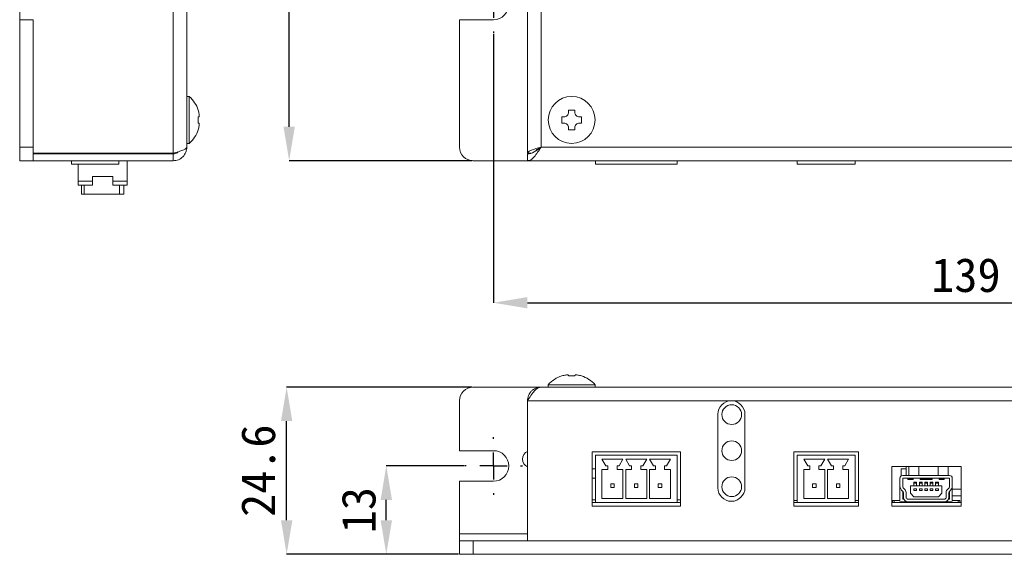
# Model space of a CAD drawing. Header units: millimetres. Extents: x 38 to 175, y 30 to 134.
# Tile 1 of 3: x 38 to 110, y 30 to 69. Entities that reach past the tile are written whole.
import ezdxf

# ---------------------------------------------------------------- set-up
doc = ezdxf.new("R2010")
doc.units = ezdxf.units.MM
doc.header["$PDSIZE"] = -1
doc.linetypes.add('CENTER', pattern=[10.16, 6.35, -1.27, 1.27, -1.27])
doc.layers.add('標註文字', color=4, linetype='Continuous')
doc.styles.add('SLDTEXTSTYLE3', font='kaiu.ttf')
doc.dimstyles.new('SLDDIMSTYLE0', dxfattribs={"dimtxt": 2.5, "dimasz": 2.5, "dimexe": 0, "dimexo": 0.0625, "dimtad": 1, "dimlfac": 2, "dimrnd": 1e-09, "dimzin": 12, "dimdsep": 46, "dimtxsty": 'SLDTEXTSTYLE3', "dimsah": 1, "dimcen": 0.09, "dimadec": 0, "dimazin": 3, "dimtfac": 1, "dimtofl": 0, "dimtmove": 0, "dimatfit": 3, "dimfxl": 0, "dimfrac": 2, "dimtolj": 1, "dimtzin": 12, "dimarcsym": 0})
doc.dimstyles.new('SLDDIMSTYLE1', dxfattribs={"dimtxt": 2.5, "dimasz": 2.5, "dimexe": 0, "dimexo": 0.0625, "dimtad": 1, "dimlfac": 2, "dimrnd": 1e-09, "dimzin": 12, "dimdsep": 46, "dimtxsty": 'SLDTEXTSTYLE3', "dimsah": 1, "dimcen": 0.09, "dimadec": 0, "dimazin": 3, "dimtfac": 1, "dimtmove": 0, "dimatfit": 0, "dimfxl": 0, "dimfrac": 2, "dimtolj": 1, "dimtzin": 12, "dimarcsym": 0})

# ---------------------------------------------------------------- blocks, each defined once
blk = doc.blocks.new('_D')
at = {"layer": 'Defpoints', "color": 0, "transparency": 16777216}
for p in [(72.531, 68.128), (142.031, 68.128), (142.031, 48.303)]:
    blk.add_point(p, dxfattribs=at)
at = {"layer": '標註文字', "color": 0, "lineweight": -2, "transparency": 16777216}
for p, q in [((72.531, 68.066), (72.531, 48.303)), ((142.031, 68.066), (142.031, 48.303)), ((75.031, 48.303), (139.531, 48.303))]:
    blk.add_line(p, q, dxfattribs=at)
at = {"layer": '標註文字', "color": 0, "transparency": 16777216}
for points in [[(75.031, 48.72), (75.031, 47.887), (72.531, 48.303)], [(139.531, 48.72), (139.531, 47.887), (142.031, 48.303)]]:
    blk.add_solid(points, dxfattribs=at)
at = {"layer": '標註文字', "color": 0, "lineweight": 9, "transparency": 16777216, "insert": (107.281, 51.594), "char_height": 2.5, "attachment_point": 2, "style": 'SLDTEXTSTYLE3'}
blk.add_mtext('\\A1;139', dxfattribs=at)
blk = doc.blocks.new('_D_4')
at = {"layer": 'Defpoints', "color": 0, "transparency": 16777216}
for p in [(57.504, 106.503), (70.031, 106.503), (71.031, 58.753)]:
    blk.add_point(p, dxfattribs=at)
at = {"layer": '標註文字', "color": 0, "lineweight": -2, "transparency": 16777216}
for p, q in [((69.968, 106.503), (57.504, 106.503)), ((57.504, 61.253), (57.504, 104.003)), ((70.968, 58.753), (57.504, 58.753))]:
    blk.add_line(p, q, dxfattribs=at)
at = {"layer": '標註文字', "color": 0, "transparency": 16777216}
for points in [[(57.087, 104.003), (57.92, 104.003), (57.504, 106.503)], [(57.087, 61.253), (57.92, 61.253), (57.504, 58.753)]]:
    blk.add_solid(points, dxfattribs=at)
at = {"layer": '標註文字', "color": 0, "lineweight": 9, "transparency": 16777216, "insert": (54.154, 82.628), "char_height": 2.5, "attachment_point": 2, "rotation": 90, "style": 'SLDTEXTSTYLE3'}
blk.add_mtext('\\A1;95.5', dxfattribs=at)
blk = doc.blocks.new('SW_CENTERMARKSYMBOL_0')
at = {"layer": '標註文字', "color": 0}
for p, q in [((0, 2), (0, 2.125)), ((0, 0), (0, 1)), ((-2, 0), (-2.125, 0)), ((0, 0), (-1, 0)), ((0, 0), (0, -1)), ((0, 0), (1, 0)), ((2, 0), (2.125, 0)), ((0, -2), (0, -2.125))]:
    blk.add_line(p, q, dxfattribs=at)
blk = doc.blocks.new('_D_5')
at = {"layer": 'Defpoints', "color": 0, "transparency": 16777216}
for p in [(64.648, 36.295), (70.406, 36.295), (70.031, 29.795)]:
    blk.add_point(p, dxfattribs=at)
at = {"layer": '標註文字', "color": 0, "lineweight": -2, "transparency": 16777216}
for p, q in [((70.343, 36.295), (64.648, 36.295)), ((64.648, 32.295), (64.648, 33.795)), ((69.968, 29.795), (64.648, 29.795))]:
    blk.add_line(p, q, dxfattribs=at)
at = {"layer": '標註文字', "color": 0, "transparency": 16777216}
for points in [[(64.231, 33.795), (65.065, 33.795), (64.648, 36.295)], [(64.231, 32.295), (65.065, 32.295), (64.648, 29.795)]]:
    blk.add_solid(points, dxfattribs=at)
at = {"layer": '標註文字', "color": 0, "lineweight": 9, "transparency": 16777216, "insert": (61.357, 33.045), "char_height": 2.5, "attachment_point": 2, "rotation": 90, "style": 'SLDTEXTSTYLE3'}
blk.add_mtext('\\A1;13', dxfattribs=at)
blk = doc.blocks.new('_D_6')
at = {"layer": 'Defpoints', "color": 0, "transparency": 16777216}
for p in [(57.317, 42.095), (71.031, 42.095), (70.031, 29.795)]:
    blk.add_point(p, dxfattribs=at)
at = {"layer": '標註文字', "color": 0, "lineweight": -2, "transparency": 16777216}
for p, q in [((70.968, 42.095), (57.317, 42.095)), ((57.317, 32.295), (57.317, 39.595)), ((69.968, 29.795), (57.317, 29.795))]:
    blk.add_line(p, q, dxfattribs=at)
at = {"layer": '標註文字', "color": 0, "transparency": 16777216}
for points in [[(56.9, 39.595), (57.734, 39.595), (57.317, 42.095)], [(56.9, 32.295), (57.734, 32.295), (57.317, 29.795)]]:
    blk.add_solid(points, dxfattribs=at)
at = {"layer": '標註文字', "color": 0, "lineweight": 9, "transparency": 16777216, "insert": (53.968, 35.945), "char_height": 2.5, "attachment_point": 2, "rotation": 90, "style": 'SLDTEXTSTYLE3'}
blk.add_mtext('\\A1;24.6', dxfattribs=at)
blk = doc.blocks.new('SW_CENTERMARKSYMBOL_3')
at = {"layer": '標註文字', "color": 0}
for p, q in [((0, 2), (0, 2.125)), ((0, 0), (0, 1)), ((-2, 0), (-2.125, 0)), ((0, 0), (-1, 0)), ((0, 0), (0, -1)), ((0, 0), (1, 0)), ((2, 0), (2.125, 0)), ((0, -2), (0, -2.125))]:
    blk.add_line(p, q, dxfattribs=at)

msp = doc.modelspace()

# ---------------------------------------------------------------- linework, layer by layer
at = {"color": 7, "lineweight": 9}
for p, q in [((48.9813, 105.5033), (48.9813, 59.3033)), ((49.9813, 105.5033), (49.9813, 59.7533)), ((75.0307, 105.5033), (75.0307, 59.3033)), ((76.0307, 105.5033), (76.0307, 59.7533)), ((37.6813, 71.3783), (37.6813, 69.1283)), ((37.6813, 69.1283), (38.6813, 69.1283)), ((37.6813, 69.1283), (37.6813, 59.7533)), ((38.6813, 69.1283), (38.6813, 59.7533)), ((70.0307, 69.1283), (70.0307, 59.7533)), ((70.0307, 69.1283), (72.5307, 69.1283)), ((49.9813, 66.5295), (49.9819, 66.5295)), ((50.1526, 63.4783), (49.9813, 63.4783)), ((50.1526, 63.4783), (50.1526, 60.0283)), ((50.8019, 62.4783), (50.814, 62.4783)), ((78.0507, 62.4783), (78.5107, 62.4783)), ((78.0507, 62.3283), (78.0507, 62.4783)), ((78.5107, 62.4783), (78.5107, 62.3283)), ((50.8019, 61.9833), (50.8463, 61.9833)), ((77.5557, 61.9833), (77.7057, 61.9833)), ((77.5557, 61.5233), (77.5557, 61.9833)), ((78.8557, 61.9833), (79.0057, 61.9833)), ((79.0057, 61.9833), (79.0057, 61.5233)), ((50.8463, 61.5233), (50.8019, 61.5233)), ((50.814, 61.0283), (50.8019, 61.0283)), ((77.7057, 61.5233), (77.5557, 61.5233)), ((78.0507, 61.0283), (78.0507, 61.1783)), ((78.5107, 61.0283), (78.0507, 61.0283)), ((78.5107, 61.1783), (78.5107, 61.0283)), ((79.0057, 61.5233), (78.8557, 61.5233)), ((37.6813, 59.7533), (38.6813, 59.7533)), ((37.6813, 58.7533), (37.6813, 59.7533)), ((38.6813, 59.7533), (38.6813, 58.7533)), ((49.9813, 60.0283), (50.1526, 60.0283)), ((138.5307, 59.7533), (76.0307, 59.7533)), ((38.6813, 58.7533), (37.6813, 58.7533)), ((48.9813, 59.3033), (38.6813, 59.3033)), ((48.9813, 59.2533), (38.6813, 59.2533)), ((48.9813, 58.7533), (38.6813, 58.7533)), ((40.0581, 58.7533), (40.0581, 58.7526)), ((41.4813, 59.3033), (41.4813, 59.2533)), ((41.4813, 58.7533), (41.4813, 58.5033)), ((44.9813, 59.3033), (44.9813, 59.2533)), ((44.9813, 58.7533), (44.9813, 58.5033)), ((45.5813, 58.7533), (45.5813, 57.2533)), ((46.0813, 59.3033), (46.0813, 59.2533)), ((48.9813, 58.7533), (48.9813, 59.2533)), ((71.0307, 58.7533), (75.0307, 58.7533)), ((75.3083, 59.3033), (75.0307, 59.3033)), ((75.0307, 58.7533), (75.0307, 59.2533)), ((90.0307, 58.7533), (75.0307, 58.7533)), ((80.0307, 58.7533), (80.0307, 58.5033)), ((86.0307, 58.5033), (86.0307, 58.7533)), ((139.5307, 58.7533), (90.0307, 58.7533)), ((94.8807, 58.7533), (94.8807, 58.5033)), ((99.1307, 58.5033), (99.1307, 58.7533)), ((44.9813, 58.5033), (41.4813, 58.5033)), ((41.9813, 58.5033), (41.9813, 57.2533)), ((80.0307, 58.5033), (86.0307, 58.5033)), ((94.8807, 58.5033), (99.1307, 58.5033)), ((41.9813, 57.2533), (41.9813, 56.9533)), ((43.0313, 57.2533), (41.9813, 57.2533)), ((44.5313, 57.6033), (43.0313, 57.6033)), ((43.0313, 57.2533), (43.0313, 57.6033)), ((43.0313, 57.2533), (43.0313, 56.9533)), ((44.5313, 57.6033), (44.5313, 57.2533)), ((44.5313, 57.2533), (44.5313, 56.9533)), ((45.5813, 57.2533), (44.5313, 57.2533)), ((45.5813, 57.2533), (45.5813, 56.9533)), ((43.0313, 56.9533), (41.9813, 56.9533)), ((42.2313, 56.3033), (42.2313, 56.9533)), ((45.5813, 56.9533), (44.5313, 56.9533)), ((45.3313, 56.3033), (45.3313, 56.9533)), ((42.4225, 56.3033), (42.2313, 56.3033)), ((45.0225, 56.3033), (42.4225, 56.3033)), ((45.3313, 56.3033), (45.0225, 56.3033)), ((77.5557, 42.9157), (77.5557, 42.9278)), ((78.0507, 42.9157), (78.0507, 42.9602)), ((78.5107, 42.9602), (78.5107, 42.9157)), ((79.0057, 42.9278), (79.0057, 42.9157)), ((71.0307, 42.0951), (76.0307, 42.0951)), ((138.5307, 42.0951), (76.0307, 42.0951)), ((76.5557, 42.2664), (76.5557, 42.0951)), ((76.5557, 42.2664), (80.0057, 42.2664)), ((80.0057, 42.0951), (80.0057, 42.2664)), ((86.2762, 42.0957), (86.2762, 42.0951)), ((70.0307, 41.0951), (70.0307, 37.4201)), ((90.0307, 41.0951), (75.0307, 41.0951)), ((75.0307, 41.0951), (75.0307, 30.7951)), ((139.5307, 41.0951), (90.0307, 41.0951)), ((89.0307, 40.0951), (89.0307, 34.6951)), ((91.0307, 34.6951), (91.0307, 40.0951)), ((72.5307, 37.4201), (70.0307, 37.4201)), ((86.2807, 37.3451), (79.7807, 37.3451)), ((79.7807, 37.3451), (79.7807, 33.3451)), ((80.0307, 37.0951), (80.0307, 33.5951)), ((80.0307, 37.0951), (86.0307, 37.0951)), ((86.0307, 37.0951), (86.0307, 33.5951)), ((86.2807, 33.3451), (86.2807, 37.3451)), ((99.3807, 37.3451), (94.6307, 37.3451)), ((94.6307, 37.3451), (94.6307, 33.3451)), ((94.8807, 37.0951), (94.8807, 33.5951)), ((94.8807, 37.0951), (99.1307, 37.0951)), ((99.1307, 37.0951), (99.1307, 33.5951)), ((99.3807, 33.3451), (99.3807, 37.3451)), ((80.5057, 36.7951), (82.0557, 36.7951)), ((80.5057, 36.7951), (80.7932, 36.2951)), ((80.9432, 36.2951), (80.7932, 36.2951)), ((80.9432, 36.0451), (80.9432, 36.2951)), ((81.6182, 36.0451), (81.6182, 36.2951)), ((81.6182, 36.2951), (81.7682, 36.2951)), ((82.0557, 36.7951), (81.7682, 36.2951)), ((82.2557, 36.7951), (83.8057, 36.7951)), ((82.2557, 36.7951), (82.5432, 36.2951)), ((82.6932, 36.2951), (82.5432, 36.2951)), ((82.6932, 36.0451), (82.6932, 36.2951)), ((83.3682, 36.0451), (83.3682, 36.2951)), ((83.3682, 36.2951), (83.5182, 36.2951)), ((83.8057, 36.7951), (83.5182, 36.2951)), ((84.0057, 36.7951), (85.5557, 36.7951)), ((84.0057, 36.7951), (84.2932, 36.2951)), ((84.4432, 36.2951), (84.2932, 36.2951)), ((84.4432, 36.0451), (84.4432, 36.2951)), ((85.1182, 36.0451), (85.1182, 36.2951)), ((85.1182, 36.2951), (85.2682, 36.2951)), ((85.5557, 36.7951), (85.2682, 36.2951)), ((95.3557, 36.7951), (96.9057, 36.7951)), ((95.3557, 36.7951), (95.6432, 36.2951)), ((95.7932, 36.2951), (95.6432, 36.2951)), ((95.7932, 36.0451), (95.7932, 36.2951)), ((96.4682, 36.0451), (96.4682, 36.2951)), ((96.4682, 36.2951), (96.6182, 36.2951)), ((96.9057, 36.7951), (96.6182, 36.2951)), ((97.1057, 36.7951), (98.6557, 36.7951)), ((97.1057, 36.7951), (97.3932, 36.2951)), ((97.5432, 36.2951), (97.3932, 36.2951)), ((97.5432, 36.0451), (97.5432, 36.2951)), ((98.2182, 36.0451), (98.2182, 36.2951)), ((98.2182, 36.2951), (98.3682, 36.2951)), ((98.6557, 36.7951), (98.3682, 36.2951)), ((106.9307, 36.2451), (101.8307, 36.2451)), ((101.8307, 36.2451), (101.8307, 33.3451)), ((102.8807, 35.5951), (102.8807, 36.2451)), ((103.0874, 36.2451), (103.0874, 35.5951)), ((103.809, 36.2451), (103.809, 35.5951)), ((105.2524, 36.2451), (105.2524, 35.5951)), ((105.9741, 36.2451), (105.9741, 35.5951)), ((106.9307, 33.3451), (106.9307, 36.2451)), ((80.0307, 36.0813), (79.7807, 36.0922)), ((80.9432, 36.0451), (80.5057, 36.0451)), ((80.5057, 36.0451), (80.5057, 33.8951)), ((81.6182, 36.0451), (82.0557, 36.0451)), ((82.0557, 36.0451), (82.0557, 33.8951)), ((82.2557, 36.0451), (82.2557, 33.8951)), ((82.6932, 36.0451), (82.2557, 36.0451)), ((83.3682, 36.0451), (83.8057, 36.0451)), ((83.8057, 36.0451), (83.8057, 33.8951)), ((84.4432, 36.0451), (84.0057, 36.0451)), ((84.0057, 36.0451), (84.0057, 33.8951)), ((85.1182, 36.0451), (85.5557, 36.0451)), ((85.5557, 36.0451), (85.5557, 33.8951)), ((95.7932, 36.0451), (95.3557, 36.0451)), ((95.3557, 36.0451), (95.3557, 33.8951)), ((96.4682, 36.0451), (96.9057, 36.0451)), ((96.9057, 36.0451), (96.9057, 33.8951)), ((97.5432, 36.0451), (97.1057, 36.0451)), ((97.1057, 36.0451), (97.1057, 33.8951)), ((98.2182, 36.0451), (98.6557, 36.0451)), ((98.6557, 36.0451), (98.6557, 33.8951)), ((102.8807, 36.0951), (102.5307, 36.0951)), ((102.5307, 36.0951), (102.5307, 35.5683)), ((102.6307, 35.5951), (106.0807, 35.5951)), ((70.0307, 35.1701), (70.0307, 31.2951)), ((70.0307, 35.1701), (72.5307, 35.1701)), ((79.7807, 35.398), (80.0307, 35.4089)), ((81.1557, 34.9701), (81.1557, 34.7201)), ((81.1557, 34.9701), (81.4057, 34.9701)), ((81.4057, 34.9701), (81.4057, 34.7201)), ((82.9057, 34.9701), (83.1557, 34.9701)), ((82.9057, 34.9701), (82.9057, 34.7201)), ((83.1557, 34.9701), (83.1557, 34.7201)), ((84.6557, 34.9701), (84.9057, 34.9701)), ((84.6557, 34.9701), (84.6557, 34.7201)), ((84.9057, 34.9701), (84.9057, 34.7201)), ((96.0057, 34.9701), (96.0057, 34.7201)), ((96.0057, 34.9701), (96.2557, 34.9701)), ((96.2557, 34.9701), (96.2557, 34.7201)), ((97.7557, 34.9701), (97.7557, 34.7201)), ((97.7557, 34.9701), (98.0057, 34.9701)), ((98.0057, 34.9701), (98.0057, 34.7201)), ((102.4307, 35.3951), (102.4307, 34.8324)), ((102.4307, 34.8324), (102.4307, 33.7651)), ((102.6307, 35.3951), (102.6307, 34.8324)), ((106.0807, 35.3951), (102.6307, 35.3951)), ((103.0182, 35.3365), (103.0182, 35.3951)), ((103.0182, 35.3365), (103.3932, 35.3365)), ((103.0182, 35.2876), (103.0182, 35.3365)), ((103.0182, 35.2876), (103.3932, 35.2876)), ((105.5057, 34.8326), (103.2057, 34.8326)), ((103.2057, 34.8326), (103.2057, 34.2826)), ((103.3932, 35.3365), (103.3932, 35.3951)), ((103.3932, 35.2876), (103.3932, 35.3365)), ((103.6557, 35.0976), (103.4557, 35.0976)), ((103.4557, 35.0388), (103.4557, 35.0976)), ((103.4557, 35.0388), (103.6557, 35.0388)), ((103.4557, 34.8326), (103.4557, 35.0388)), ((103.6557, 35.0388), (103.6557, 35.0976)), ((103.6557, 34.8326), (103.6557, 35.0388)), ((104.0557, 35.0976), (103.8557, 35.0976)), ((103.8557, 35.0388), (103.8557, 35.0976)), ((103.8557, 34.8326), (103.8557, 35.0388)), ((103.8557, 35.0388), (104.0557, 35.0388)), ((103.9117, 35.3951), (103.9216, 35.3204)), ((103.9216, 35.3204), (104.7899, 35.3204)), ((103.9286, 35.2951), (104.7828, 35.2951)), ((104.0557, 35.0388), (104.0557, 35.0976)), ((104.0557, 34.8326), (104.0557, 35.0388)), ((104.4557, 35.0976), (104.2557, 35.0976)), ((104.2557, 35.0388), (104.2557, 35.0976)), ((104.2557, 34.8326), (104.2557, 35.0388)), ((104.2557, 35.0388), (104.4557, 35.0388)), ((104.4557, 35.0388), (104.4557, 35.0976)), ((104.4557, 34.8326), (104.4557, 35.0388)), ((104.8557, 35.0976), (104.6557, 35.0976)), ((104.6557, 35.0388), (104.6557, 35.0976)), ((104.6557, 34.8326), (104.6557, 35.0388)), ((104.6557, 35.0388), (104.8557, 35.0388)), ((104.7998, 35.3951), (104.7899, 35.3204)), ((104.8557, 35.0388), (104.8557, 35.0976)), ((104.8557, 34.8326), (104.8557, 35.0388)), ((105.2557, 35.0976), (105.0557, 35.0976)), ((105.0557, 35.0388), (105.0557, 35.0976)), ((105.0557, 34.8326), (105.0557, 35.0388)), ((105.0557, 35.0388), (105.2557, 35.0388)), ((105.2557, 35.0388), (105.2557, 35.0976)), ((105.2557, 34.8326), (105.2557, 35.0388)), ((105.3182, 35.3365), (105.3182, 35.3951)), ((105.6932, 35.3365), (105.3182, 35.3365)), ((105.3182, 35.2876), (105.3182, 35.3365)), ((105.3182, 35.2876), (105.6932, 35.2876)), ((105.5057, 34.2826), (105.5057, 34.8326)), ((105.6932, 35.3365), (105.6932, 35.3951)), ((105.6932, 35.2876), (105.6932, 35.3365)), ((106.0807, 34.8324), (106.0807, 35.3951)), ((106.2807, 35.3951), (106.2807, 34.8324)), ((106.2807, 34.8324), (106.2807, 33.7651)), ((81.1557, 34.7201), (81.4057, 34.7201)), ((82.9057, 34.7201), (83.1557, 34.7201)), ((84.6557, 34.7201), (84.9057, 34.7201)), ((96.0057, 34.7201), (96.2557, 34.7201)), ((97.7557, 34.7201), (98.0057, 34.7201)), ((102.6307, 34.4324), (102.6307, 33.8451)), ((102.6807, 34.3451), (102.6807, 33.9951)), ((102.8807, 33.9951), (102.8807, 34.3451)), ((103.2057, 34.2826), (103.4557, 34.0326)), ((103.4557, 34.6207), (103.6557, 34.6207)), ((103.4557, 34.4957), (103.4557, 34.6207)), ((103.4557, 34.4957), (103.6557, 34.4957)), ((103.6557, 34.4957), (103.6557, 34.6207)), ((103.8557, 34.4957), (103.8557, 34.6207)), ((103.8557, 34.6207), (104.0557, 34.6207)), ((103.8557, 34.4957), (104.0557, 34.4957)), ((104.0557, 34.4957), (104.0557, 34.6207)), ((104.2557, 34.6207), (104.4557, 34.6207)), ((104.2557, 34.4957), (104.2557, 34.6207)), ((104.2557, 34.4957), (104.4557, 34.4957)), ((104.4557, 34.4957), (104.4557, 34.6207)), ((104.6557, 34.6207), (104.8557, 34.6207)), ((104.6557, 34.4957), (104.6557, 34.6207)), ((104.6557, 34.4957), (104.8557, 34.4957)), ((104.8557, 34.4957), (104.8557, 34.6207)), ((105.0557, 34.6207), (105.2557, 34.6207)), ((105.0557, 34.4957), (105.0557, 34.6207)), ((105.0557, 34.4957), (105.2557, 34.4957)), ((105.2557, 34.4957), (105.2557, 34.6207)), ((105.2557, 34.0326), (105.5057, 34.2826)), ((105.8307, 34.3451), (105.8307, 33.9951)), ((106.0307, 33.9951), (106.0307, 34.3451)), ((106.0807, 33.8451), (106.0807, 34.4324)), ((106.2807, 34.5951), (106.9307, 34.5951)), ((106.9307, 34.0951), (106.2807, 34.0951)), ((80.0307, 33.7951), (79.7807, 33.7951)), ((79.7807, 33.5951), (80.0307, 33.5951)), ((79.7807, 33.3451), (86.2807, 33.3451)), ((80.0307, 33.5951), (86.0307, 33.5951)), ((80.5057, 33.8951), (82.0557, 33.8951)), ((82.2557, 33.8951), (83.8057, 33.8951)), ((84.0057, 33.8951), (85.5557, 33.8951)), ((86.2807, 33.7951), (86.0307, 33.7951)), ((86.0307, 33.5951), (86.2807, 33.5951)), ((94.6307, 33.7451), (94.8807, 33.7451)), ((94.6307, 33.5951), (94.8807, 33.5951)), ((94.6307, 33.3451), (99.3807, 33.3451)), ((94.8807, 33.5951), (99.1307, 33.5951)), ((95.3557, 33.8951), (96.9057, 33.8951)), ((97.1057, 33.8951), (98.6557, 33.8951)), ((99.1307, 33.7451), (99.3807, 33.7451)), ((99.1307, 33.5951), (99.3807, 33.5951)), ((101.8307, 33.5951), (106.9307, 33.5951)), ((101.8307, 33.3451), (106.9307, 33.3451)), ((101.8807, 33.7651), (101.8807, 33.5951)), ((102.0099, 33.7651), (101.8807, 33.7651)), ((102.0099, 33.7651), (102.0099, 33.5951)), ((102.4307, 33.7651), (102.0099, 33.7651)), ((102.4307, 33.6451), (102.4307, 33.5951)), ((103.0307, 33.6451), (102.4307, 33.6451)), ((102.5307, 33.6451), (102.5307, 33.5951)), ((102.6307, 33.8451), (102.7145, 33.8451)), ((105.6807, 33.8451), (103.0307, 33.8451)), ((103.0307, 33.6451), (105.6807, 33.6451)), ((103.0557, 33.6451), (103.0557, 33.5951)), ((103.4557, 34.0326), (105.2557, 34.0326)), ((103.4557, 33.5951), (103.4557, 33.6451)), ((103.4557, 33.5951), (103.4557, 33.6451)), ((103.6557, 33.6249), (103.809, 33.6469)), ((103.6557, 33.5951), (103.6557, 33.6451)), ((103.809, 33.6469), (103.8557, 33.6436)), ((103.8557, 33.5951), (103.8557, 33.6451)), ((104.0557, 33.5951), (104.0557, 33.6451)), ((104.0557, 33.6292), (104.2557, 33.6148)), ((104.2557, 33.5951), (104.2557, 33.6451)), ((104.4557, 33.5951), (104.4557, 33.6451)), ((104.4557, 33.6005), (104.5307, 33.5951)), ((104.5307, 33.5951), (104.6557, 33.6041)), ((104.6557, 33.5951), (104.6557, 33.6451)), ((104.8557, 33.5951), (104.8557, 33.6451)), ((104.8557, 33.6184), (105.0557, 33.6328)), ((105.0557, 33.5951), (105.0557, 33.6451)), ((105.2557, 33.6451), (105.2557, 33.5951)), ((105.2557, 33.5951), (105.2557, 33.6451)), ((105.6557, 33.5951), (105.6557, 33.6451)), ((106.2807, 33.6451), (105.6807, 33.6451)), ((105.7807, 33.5951), (105.9673, 33.6451)), ((105.997, 33.8451), (106.0807, 33.8451)), ((106.7016, 33.7651), (106.2807, 33.7651)), ((106.2807, 33.6451), (106.2807, 33.5951)), ((106.7016, 33.7651), (106.7016, 33.5951)), ((106.8307, 33.7651), (106.7016, 33.7651)), ((106.8307, 33.5951), (106.8307, 33.7651)), ((70.0307, 31.2951), (70.0307, 30.7951)), ((70.0307, 29.7951), (70.0307, 30.7951)), ((70.0307, 30.7951), (71.0307, 30.7951)), ((71.0307, 30.7951), (71.0307, 29.7951)), ((71.0307, 30.7951), (143.5307, 30.7951)), ((139.5307, 30.7951), (75.0307, 30.7951)), ((71.0307, 29.7951), (70.0307, 29.7951)), ((71.0307, 29.7951), (143.5307, 29.7951))]:
    msp.add_line(p, q, dxfattribs=at)
at = {"color": 8, "lineweight": 9}
for p, q in [((42.4225, 56.3033), (42.4225, 56.9533)), ((45.0225, 56.3033), (45.0225, 56.9533)), ((70.0307, 31.2951), (75.0307, 31.2951))]:
    msp.add_line(p, q, dxfattribs=at)
at = {"color": 7, "lineweight": 9, "flags": 128}
for points in [[(46.0137, 59.2533), (46.0188, 59.2765), (46.0235, 59.3033)], [(47.239, 59.3033), (47.2438, 59.2765), (47.2488, 59.2533)], [(48.6637, 59.2533), (48.6688, 59.2765), (48.6735, 59.3033)]]:
    msp.add_lwpolyline(points, dxfattribs=at)
at = {"color": 7, "lineweight": 9}
for centre, radius in [((78.2807, 61.7533), 1.725), ((90.0557, 40.0701), 0.725), ((90.0557, 37.4201), 0.725), ((90.0557, 34.7701), 0.725)]:
    msp.add_circle(centre, radius, dxfattribs=at)
for centre, radius, start, end in [((72.5307, 70.2533), 1.125, 270, 90), ((48.6313, 61.7533), 2.3, 18.373938, 48.590378), ((48.6313, 61.7533), 2.2885, 14.552053, 18.469838), ((48.6313, 61.7533), 2.1827, 353.951405, 6.048595), ((48.6313, 61.7533), 2.3, 311.409622, 341.626062), ((48.6313, 61.7533), 2.2885, 341.530162, 345.447947), ((71.0307, 59.7533), 1, 180, 270), ((78.2807, 40.7451), 2.3, 108.373938, 138.590378), ((78.2807, 40.7451), 2.2885, 104.552053, 108.469838), ((78.2807, 40.7451), 2.1827, 83.951405, 96.048595), ((78.2807, 40.7451), 2.2885, 71.530162, 75.447947), ((78.2807, 40.7451), 2.3, 41.409622, 71.626062), ((71.0307, 41.0951), 1, 90, 180), ((90.0307, 40.0951), 1, 90, 180), ((90.0307, 40.0951), 1, 0, 90), ((72.5307, 36.2951), 1.125, 270, 90), ((75.2807, 36.7951), 0.625, 113.079003, 246.421822), ((102.6307, 35.3951), 0.2, 90, 180), ((106.0807, 35.3951), 0.2, 0, 90), ((102.9307, 34.8324), 0.5, 180, 234.314665), ((102.9307, 34.8324), 0.3, 180, 234.314665), ((105.7807, 34.8324), 0.3, 305.685335, 0), ((105.7807, 34.8324), 0.5, 305.685335, 0), ((90.0307, 34.6951), 1, 180, 0), ((102.5807, 34.3451), 0.1, 0, 54.314665), ((102.5807, 34.3451), 0.3, 0, 54.314665), ((106.1307, 34.3451), 0.3, 125.685335, 180), ((106.1307, 34.3451), 0.1, 125.685335, 180), ((103.0307, 33.9951), 0.35, 180, 270), ((103.0307, 33.9951), 0.15, 180, 270), ((105.6807, 33.9951), 0.35, 270, 0), ((105.6807, 33.9951), 0.15, 270, 0)]:
    msp.add_arc(centre, radius, start, end, dxfattribs=at)
for centre, start_param, end_param in [((103.9286, 35.5301), 2.6732264, 3.1415927), ((104.7828, 35.5301), 3.1415927, 3.6099589)]:
    msp.add_ellipse(centre, major_axis=(0, 0.235), ratio=0.0667479, start_param=start_param, end_param=end_param, dxfattribs=at)
for points, knots in [([(50.8463, 61.9833), (50.8579, 61.9833), (50.8671, 61.9919), (50.8798, 62.0263), (50.8831, 62.0521), (50.8831, 62.1164), (50.8798, 62.1553), (50.8672, 62.2388), (50.8579, 62.2836), (50.8463, 62.3283)], [0, 0, 0, 0, 0.25, 0.25, 0.5, 0.5, 0.75, 0.75, 1, 1, 1, 1]), ([(77.7057, 61.9833), (77.7503, 61.9833), (77.7948, 61.9919), (77.8786, 62.0263), (77.9174, 62.0521), (77.9818, 62.1164), (78.0077, 62.1553), (78.042, 62.2388), (78.0507, 62.2836), (78.0507, 62.3283)], [0, 0, 0, 0, 0.25, 0.25, 0.5, 0.5, 0.75, 0.75, 1, 1, 1, 1]), ([(78.5107, 62.3283), (78.5107, 62.2837), (78.5194, 62.2391), (78.5537, 62.1554), (78.5795, 62.1166), (78.6438, 62.0522), (78.6828, 62.0263), (78.7662, 61.992), (78.8111, 61.9833), (78.8557, 61.9833)], [0, 0, 0, 0, 0.25, 0.25, 0.5, 0.5, 0.75, 0.75, 1, 1, 1, 1]), ([(50.8463, 61.1783), (50.8579, 61.2229), (50.8671, 61.2674), (50.8798, 61.3511), (50.8831, 61.3899), (50.8831, 61.4543), (50.8798, 61.4802), (50.8672, 61.5145), (50.8579, 61.5233), (50.8463, 61.5233)], [0, 0, 0, 0, 0.25, 0.25, 0.5, 0.5, 0.75, 0.75, 1, 1, 1, 1]), ([(78.0507, 61.1783), (78.0507, 61.2229), (78.0421, 61.2674), (78.0077, 61.3511), (77.9819, 61.3899), (77.9176, 61.4543), (77.8787, 61.4802), (77.7952, 61.5145), (77.7503, 61.5233), (77.7057, 61.5233)], [0, 0, 0, 0, 0.25, 0.25, 0.5, 0.5, 0.75, 0.75, 1, 1, 1, 1]), ([(78.8557, 61.5233), (78.8111, 61.5233), (78.7666, 61.5146), (78.6829, 61.4803), (78.6441, 61.4545), (78.5797, 61.3902), (78.5538, 61.3512), (78.5195, 61.2678), (78.5107, 61.2229), (78.5107, 61.1783)], [0, 0, 0, 0, 0.25, 0.25, 0.5, 0.5, 0.75, 0.75, 1, 1, 1, 1]), ([(49.9813, 59.7533), (49.9813, 59.7343), (49.9748, 59.7157), (49.9494, 59.6784), (49.9303, 59.6596), (49.8801, 59.622), (49.8493, 59.6034), (49.777, 59.566), (49.7348, 59.5471), (49.6424, 59.5096), (49.5921, 59.4911), (49.4834, 59.4536), (49.4248, 59.4346), (49.2442, 59.3786), (49.1133, 59.3411), (48.9813, 59.3033)], [0, 0, 0, 0, 0.125, 0.125, 0.25, 0.25, 0.375, 0.375, 0.5, 0.5, 0.625, 0.625, 0.75, 0.75, 1, 1, 1, 1]), ([(48.9813, 58.7533), (49.1122, 58.7533), (49.243, 58.7793), (49.4849, 58.8795), (49.5958, 58.9536), (49.7809, 59.1387), (49.8551, 59.2496), (49.9553, 59.4915), (49.9813, 59.6223), (49.9813, 59.7533)], [0, 0, 0, 0, 0.25, 0.25, 0.5, 0.5, 0.75, 0.75, 1, 1, 1, 1]), ([(48.9813, 59.2533), (49.0454, 59.2617), (49.1737, 59.2786), (49.3018, 59.3488), (49.3397, 59.4069), (49.3421, 59.4106)], [0, 0, 0, 0, 0.4837659, 0.9675318, 1, 1, 1, 1]), ([(76.0307, 59.7533), (75.9647, 59.7343), (75.8997, 59.7157), (75.772, 59.6784), (75.7087, 59.6596), (75.5874, 59.622), (75.53, 59.6034), (75.4215, 59.566), (75.3701, 59.5471), (75.2776, 59.5096), (75.2363, 59.4911), (75.1635, 59.4536), (75.1321, 59.4346), (75.0572, 59.3786), (75.0307, 59.3411), (75.0307, 59.3033)], [0, 0, 0, 0, 0.125, 0.125, 0.25, 0.25, 0.375, 0.375, 0.5, 0.5, 0.625, 0.625, 0.75, 0.75, 1, 1, 1, 1]), ([(75.0307, 59.2533), (75.1974, 59.2533), (75.3641, 59.3072), (75.6974, 59.4923), (75.8641, 59.6224), (76.0307, 59.7533)], [0, 0, 0, 0, 0.5, 0.5, 1, 1, 1, 1]), ([(75.0307, 58.7533), (75.1141, 58.7533), (75.1974, 58.7793), (75.3641, 58.8795), (75.4474, 58.9536), (75.6141, 59.1387), (75.6974, 59.2496), (75.8641, 59.4915), (75.9474, 59.6223), (76.0307, 59.7533)], [0, 0, 0, 0, 0.25, 0.25, 0.5, 0.5, 0.75, 0.75, 1, 1, 1, 1]), ([(76.0307, 59.7533), (75.9572, 59.7108), (75.8192, 59.631), (75.6642, 59.5273), (75.6148, 59.4659), (75.5954, 59.4417)], [0, 0, 0, 0, 0.408545, 0.7667138, 1, 1, 1, 1]), ([(78.0507, 42.9602), (78.0507, 42.9717), (78.0421, 42.9809), (78.0077, 42.9936), (77.9819, 42.9969), (77.9176, 42.9969), (77.8787, 42.9936), (77.7952, 42.981), (77.7503, 42.9717), (77.7057, 42.9602)], [0, 0, 0, 0, 0.25, 0.25, 0.5, 0.5, 0.75, 0.75, 1, 1, 1, 1]), ([(78.8557, 42.9602), (78.8111, 42.9717), (78.7666, 42.9809), (78.6829, 42.9936), (78.6441, 42.9969), (78.5797, 42.9969), (78.5538, 42.9936), (78.5195, 42.981), (78.5107, 42.9717), (78.5107, 42.9602)], [0, 0, 0, 0, 0.25, 0.25, 0.5, 0.5, 0.75, 0.75, 1, 1, 1, 1]), ([(75.0307, 41.0951), (75.1141, 41.226), (75.1974, 41.3568), (75.3641, 41.5987), (75.4474, 41.7096), (75.6141, 41.8948), (75.6974, 41.9689), (75.8641, 42.0691), (75.9474, 42.0951), (76.0307, 42.0951)], [0, 0, 0, 0, 0.25, 0.25, 0.5, 0.5, 0.75, 0.75, 1, 1, 1, 1]), ([(76.0307, 42.0951), (75.9647, 42.0951), (75.8997, 42.0886), (75.772, 42.0632), (75.7087, 42.0441), (75.5874, 41.9939), (75.53, 41.9631), (75.4215, 41.8908), (75.3701, 41.8486), (75.2776, 41.7562), (75.2363, 41.7059), (75.1635, 41.5972), (75.1321, 41.5386), (75.0572, 41.358), (75.0307, 41.2271), (75.0307, 41.0951)], [0, 0, 0, 0, 0.125, 0.125, 0.25, 0.25, 0.375, 0.375, 0.5, 0.5, 0.625, 0.625, 0.75, 0.75, 1, 1, 1, 1]), ([(105.6914, 33.6038), (105.7556, 33.6081), (105.8502, 33.6144), (105.944, 33.639), (105.9741, 33.6469)], [0, 0, 0, 0, 0.6788595, 1, 1, 1, 1])]:
    msp.add_open_spline(points, degree=3, knots=knots, dxfattribs=at)

# ---------------------------------------------------------------- block references
at = {"layer": '標註文字', "linetype": 'CENTER', "lineweight": 9, "rotation": 90}
for name, p in [('SW_CENTERMARKSYMBOL_0', (72.5307, 70.2533)), ('SW_CENTERMARKSYMBOL_3', (72.5307, 36.2951))]:
    msp.add_blockref(name, p, dxfattribs=at)

# ---------------------------------------------------------------- dimensions: what is measured, and where the dimension line sits
at = {"layer": '標註文字', "lineweight": 9}
for base, p1, p2, angle, dimstyle, picture, middle in [((57.5035, 106.5033), (71.0307, 58.7533), (70.0307, 106.5033), 90, 'SLDDIMSTYLE0', '_D_4', (57.5035, 82.6283)), ((142.0307, 48.3033), (72.5307, 68.1283), (142.0307, 68.1283), 180, 'SLDDIMSTYLE0', '_D', (107.2807, 48.3033)), ((57.317, 42.0951), (70.0307, 29.7951), (71.0307, 42.0951), 90, 'SLDDIMSTYLE1', '_D_6', (57.317, 35.9451)), ((64.6479, 36.2951), (70.0307, 29.7951), (70.4057, 36.2951), 90, 'SLDDIMSTYLE1', '_D_5', (64.6479, 33.0451))]:
    dim = msp.add_linear_dim(base=base, p1=p1, p2=p2, angle=angle, dimstyle=dimstyle, dxfattribs=at)
    dim.commit()
    dim.dimension.update_dxf_attribs({"geometry": picture, "text_midpoint": middle, "dimtype": 160})

doc.saveas('drawing.dxf')
